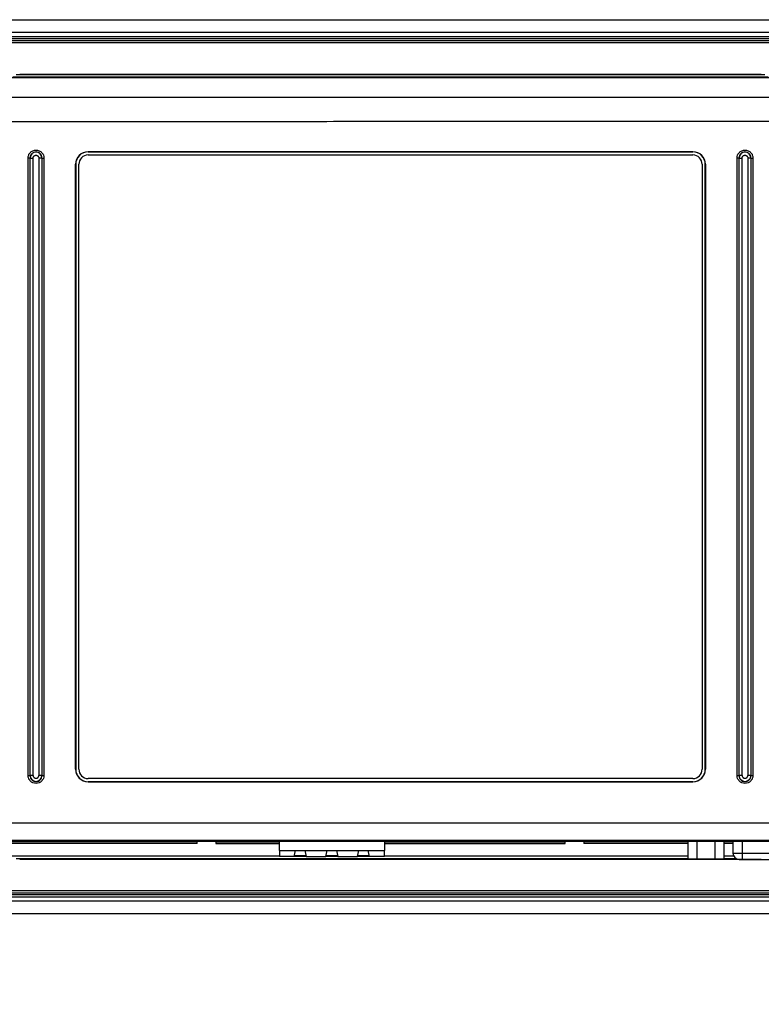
# Model space of a CAD drawing. Extents: x 3 to 428, y 3 to 275.
# Tile 36 of 42: x 311 to 385, y 99 to 198. Entities that reach past the tile are written whole.
import ezdxf

# ---------------------------------------------------------------- set-up
doc = ezdxf.new("R2010")
doc.units = 0
doc.linetypes.add('SLD-SOLID', pattern=[0])
doc.layers.get('0').update_dxf_attribs({"linetype": 'CONTINUOUS'})
doc.layers.add('DIMENSION', color=7, linetype='SLD-SOLID')
doc.styles.add('SLDTEXTSTYLE1', font='Gothic.ttf', dxfattribs={"width": 0.913})
doc.dimstyles.new('SLDDIMSTYLE0', dxfattribs={"dimtxt": 3.175, "dimasz": 3.302, "dimexe": 0, "dimexo": 0.0625, "dimgap": 0.79375, "dimtad": 0, "dimtih": 1, "dimtoh": 1, "dimdec": 0, "dimlfac": 1.6, "dimrnd": 1e-09, "dimzin": 12, "dimdsep": 46, "dimtxsty": 'SLDTEXTSTYLE1', "dimsah": 1, "dimcen": 0.09, "dimadec": 0, "dimazin": 0, "dimtfac": 1, "dimtdec": 0, "dimtofl": 0, "dimtmove": 0, "dimatfit": 3, "dimfxl": 1, "dimtolj": 1, "dimtzin": 12, "dimarcsym": 0})

# ---------------------------------------------------------------- blocks, each defined once
blk = doc.blocks.new('_D_5')
at = {"layer": 'DIMENSION'}
for p, q in [((289.474, 177.382), (289.474, 92.267)), ((406.275, 177.382), (406.275, 92.267)), ((289.474, 95.442), (341.524, 95.442)), ((406.275, 95.442), (348.562, 95.442))]:
    blk.add_line(p, q, dxfattribs=at)
for points in [[(289.474, 95.442), (292.776, 94.934), (292.776, 95.95)], [(406.275, 95.442), (402.973, 95.95), (402.973, 94.934)]]:
    blk.add_solid(points, dxfattribs=at)
at = {"layer": 'DIMENSION', "insert": (341.524, 96.977), "char_height": 3.175, "attachment_point": 1, "style": 'SLDTEXTSTYLE1'}
blk.add_mtext('187', dxfattribs=at)

msp = doc.modelspace()

# ---------------------------------------------------------------- linework, layer by layer
at = {"color": 7, "linetype": 'SLD-SOLID'}
for p, q in [((302.812, 197.764), (392.937, 197.764)), ((392.937, 196.058), (302.812, 196.058)), ((392.937, 195.433), (302.812, 195.433)), ((397.793, 191.939), (297.956, 191.939)), ((385.728, 191.988), (310.021, 191.988)), ((385.406, 192.234), (310.342, 192.234)), ((310.693, 192.308), (385.056, 192.308)), ((311.534, 122.02), (311.534, 183.895)), ((311.721, 183.895), (311.721, 122.02)), ((311.721, 183.895), (311.735, 183.895)), ((311.735, 122.02), (311.735, 183.895)), ((312.047, 122.02), (312.047, 183.895)), ((312.926, 183.895), (312.615, 183.895)), ((312.615, 183.895), (312.615, 122.02)), ((312.926, 183.895), (312.926, 122.02)), ((312.941, 183.895), (312.926, 183.895)), ((312.941, 122.02), (312.941, 183.895)), ((313.128, 183.895), (313.128, 122.02)), ((317.562, 184.527), (378.187, 184.527)), ((317.562, 184.527), (317.562, 184.52)), ((378.187, 184.52), (317.562, 184.52)), ((317.562, 184.208), (378.187, 184.208)), ((378.187, 184.52), (378.187, 184.527)), ((382.621, 122.02), (382.621, 183.895)), ((382.808, 183.895), (382.823, 183.895)), ((382.808, 183.895), (382.808, 122.02)), ((382.823, 122.02), (382.823, 183.895)), ((383.134, 122.02), (383.134, 183.895)), ((384.014, 183.895), (383.702, 183.895)), ((383.702, 183.895), (383.702, 122.02)), ((384.014, 183.895), (384.014, 122.02)), ((384.028, 183.895), (384.014, 183.895)), ((384.028, 122.02), (384.028, 183.895)), ((384.215, 183.895), (384.215, 122.02)), ((316.305, 122.645), (316.305, 183.27)), ((316.305, 183.27), (316.312, 183.27)), ((316.312, 183.27), (316.312, 122.645)), ((316.624, 122.645), (316.624, 183.27)), ((379.124, 183.27), (379.124, 122.645)), ((379.437, 122.645), (379.437, 183.27)), ((379.444, 183.27), (379.437, 183.27)), ((379.444, 183.27), (379.444, 122.645)), ((316.305, 122.645), (316.312, 122.645)), ((379.444, 122.645), (379.437, 122.645)), ((311.735, 122.02), (311.721, 122.02)), ((312.941, 122.02), (312.926, 122.02)), ((378.187, 121.708), (317.562, 121.708)), ((317.562, 121.389), (317.562, 121.395)), ((317.562, 121.395), (378.187, 121.395)), ((378.187, 121.389), (317.562, 121.389)), ((378.187, 121.389), (378.187, 121.395)), ((382.823, 122.02), (382.808, 122.02)), ((384.028, 122.02), (384.014, 122.02)), ((328.499, 115.195), (299.664, 115.195)), ((328.493, 115.233), (299.737, 115.233)), ((328.499, 115.195), (328.49, 115.233)), ((328.499, 115.195), (328.499, 115.434)), ((330.374, 115.433), (330.374, 115.195)), ((330.384, 115.233), (330.374, 115.195)), ((330.374, 115.195), (336.732, 115.195)), ((336.732, 115.233), (330.381, 115.233)), ((336.732, 114.514), (336.732, 115.43)), ((336.732, 114.514), (338.35, 114.514)), ((336.732, 114.514), (336.732, 113.889)), ((338.225, 113.889), (338.35, 114.514)), ((338.35, 114.514), (339.288, 114.514)), ((339.288, 114.514), (341.525, 114.514)), ((339.288, 114.514), (339.413, 113.889)), ((341.4, 113.889), (341.525, 114.514)), ((341.525, 114.514), (342.463, 114.514)), ((342.463, 114.514), (344.7, 114.514)), ((342.463, 114.514), (342.588, 113.889)), ((344.575, 113.889), (344.7, 114.514)), ((344.7, 114.514), (345.638, 114.514)), ((345.763, 113.889), (345.638, 114.514)), ((345.638, 114.514), (347.257, 114.514)), ((347.257, 115.426), (347.257, 114.514)), ((365.368, 115.233), (347.257, 115.233)), ((347.257, 115.195), (365.374, 115.195)), ((347.257, 113.889), (347.257, 114.514)), ((365.374, 115.195), (365.365, 115.233)), ((365.374, 115.195), (365.374, 115.427)), ((367.249, 115.428), (367.249, 115.195)), ((367.259, 115.233), (367.249, 115.195)), ((377.69, 115.195), (367.249, 115.195)), ((377.69, 115.233), (367.256, 115.233)), ((377.69, 115.429), (377.69, 113.67)), ((378.592, 115.43), (378.592, 113.67)), ((380.396, 115.43), (380.396, 113.67)), ((381.298, 115.43), (381.298, 113.67)), ((382.213, 115.233), (381.298, 115.233)), ((382.213, 115.195), (381.298, 115.195)), ((382.213, 115.43), (382.213, 114.233)), ((298.06, 113.96), (336.732, 113.96)), ((385.056, 113.608), (310.693, 113.608)), ((338.225, 113.889), (336.732, 113.889)), ((339.413, 113.889), (338.225, 113.889)), ((338.25, 114.014), (339.388, 114.014)), ((339.413, 113.889), (341.4, 113.889)), ((342.588, 113.889), (341.4, 113.889)), ((341.425, 114.014), (342.563, 114.014)), ((342.588, 113.889), (344.575, 113.889)), ((345.763, 113.889), (344.575, 113.889)), ((344.6, 114.014), (345.738, 114.014)), ((347.257, 113.889), (345.763, 113.889)), ((347.257, 113.96), (377.69, 113.96)), ((377.69, 113.67), (378.592, 113.67)), ((378.592, 113.67), (380.396, 113.67)), ((380.396, 113.67), (381.298, 113.67)), ((381.298, 113.96), (382.276, 113.96)), ((382.838, 113.608), (383.151, 113.608)), ((383.151, 114.233), (391.463, 114.233)), ((383.151, 114.233), (383.151, 113.608)), ((383.151, 113.608), (391.463, 113.608)), ((292.912, 110.483), (402.837, 110.483)), ((292.912, 110.266), (402.837, 110.266)), ((292.912, 110.074), (402.837, 110.074)), ((292.912, 109.858), (402.837, 109.858)), ((295.312, 109.445), (400.437, 109.445)), ((400.437, 108.152), (295.312, 108.152))]:
    msp.add_line(p, q, dxfattribs=at)
at = {"color": 8, "linetype": 'SLD-SOLID'}
for p, q in [((392.937, 196.47), (302.812, 196.47)), ((392.937, 195.841), (302.812, 195.841)), ((392.937, 195.65), (302.812, 195.65)), ((383.151, 115.43), (383.151, 114.233)), ((310.342, 113.682), (377.69, 113.682)), ((381.298, 113.682), (382.543, 113.682)), ((382.213, 114.233), (383.151, 114.233))]:
    msp.add_line(p, q, dxfattribs=at)
at = {"color": 7, "linetype": 'SLD-SOLID'}
for centre, radius, start, end in [((312.331, 183.895), 0.595, 0, 180), ((317.562, 183.27), 1.257, 90, 180), ((317.562, 183.27), 1.25, 90, 180), ((317.562, 183.27), 0.938, 90, 180), ((378.187, 183.27), 1.257, 0, 90), ((378.187, 183.27), 1.25, 0, 90), ((378.187, 183.27), 0.938, 0, 90), ((383.418, 183.895), 0.595, 0.00001, 180), ((317.562, 122.645), 1.257, 180, 270), ((317.562, 122.645), 1.25, 180, 270), ((317.562, 122.645), 0.938, 180, 270), ((378.187, 122.645), 0.938, 270, 0), ((378.187, 122.645), 1.257, 270, 0), ((378.187, 122.645), 1.25, 270, 0), ((312.331, 122.02), 0.595, 180, 0), ((383.418, 122.02), 0.595, 180, 0.00032), ((382.838, 114.233), 0.625, 180, 270)]:
    msp.add_arc(centre, radius, start, end, dxfattribs=at)
for points, knots in [([(397.288, 189.989), (380.816, 189.979), (347.872, 189.958), (314.929, 189.96), (298.457, 189.96)], [0, 0, 0, 0, 0.500008, 1, 1, 1, 1]), ([(397.289, 187.583), (389.337, 187.577), (379.425, 187.57), (368.651, 187.562), (365.717, 187.559), (364.629, 187.559), (364.29, 187.558), (363.951, 187.558), (363.625, 187.558), (363.376, 187.557), (362.942, 187.557), (362.291, 187.557), (361.337, 187.556), (360.188, 187.555), (358.827, 187.554), (357.238, 187.553), (355.537, 187.552), (353.725, 187.551), (352.271, 187.55), (351.208, 187.549), (350.57, 187.549), (349.92, 187.548), (349.26, 187.548), (348.548, 187.547), (347.729, 187.547), (345.365, 187.546), (341.78, 187.544), (337.063, 187.542), (332.687, 187.54), (328.404, 187.539), (324.213, 187.538), (320.116, 187.537), (316.186, 187.537), (312.418, 187.537), (308.811, 187.538), (305.286, 187.539), (301.843, 187.54), (299.576, 187.541), (298.456, 187.542)], [0, 0, 0, 0, 0.241386, 0.300864, 0.327034, 0.330461, 0.333888, 0.337315, 0.340742, 0.343797, 0.344869, 0.353917, 0.363569, 0.373826, 0.388786, 0.404871, 0.422079, 0.440412, 0.459868, 0.466216, 0.472674, 0.479243, 0.485923, 0.492714, 0.500868, 0.510769, 0.564474, 0.609691, 0.653967, 0.697303, 0.739699, 0.781154, 0.821669, 0.859007, 0.89551, 0.931176, 0.966006, 1, 1, 1, 1]), ([(311.534, 183.895), (311.546, 184), (311.57, 184.208), (311.754, 184.473), (312.017, 184.65), (312.33, 184.713), (312.643, 184.651), (312.907, 184.474), (313.091, 184.208), (313.115, 184), (313.128, 183.895)], [0, 0, 0, 0, 0.124901, 0.24994, 0.374833, 0.499792, 0.62478, 0.749775, 0.874951, 1, 1, 1, 1]), ([(382.621, 183.895), (382.633, 184), (382.658, 184.208), (382.841, 184.473), (383.105, 184.65), (383.418, 184.713), (383.731, 184.651), (383.995, 184.474), (384.179, 184.208), (384.203, 184), (384.215, 183.895)], [0, 0, 0, 0, 0.124901, 0.24994, 0.374833, 0.499792, 0.62478, 0.749775, 0.874951, 1, 1, 1, 1]), ([(311.721, 183.895), (311.716, 183.895), (311.707, 183.895), (311.663, 183.895), (311.604, 183.895), (311.557, 183.895), (311.534, 183.895)], [0, 0, 0, 0, 0.250006, 0.500005, 0.749997, 1, 1, 1, 1]), ([(312.941, 183.895), (312.932, 183.975), (312.913, 184.135), (312.772, 184.338), (312.57, 184.474), (312.331, 184.521), (312.091, 184.474), (311.889, 184.338), (311.748, 184.135), (311.73, 183.975), (311.721, 183.895)], [0, 0, 0, 0, 0.125, 0.25, 0.375, 0.5, 0.625, 0.75, 0.875, 1, 1, 1, 1]), ([(311.735, 183.895), (311.743, 183.895), (311.758, 183.895), (311.831, 183.895), (311.931, 183.895), (312.008, 183.895), (312.047, 183.895)], [0, 0, 0, 0, 0.25, 0.499998, 0.750003, 1, 1, 1, 1]), ([(312.047, 183.895), (312.048, 183.915), (312.05, 183.955), (312.07, 184.012), (312.099, 184.063), (312.139, 184.108), (312.187, 184.143), (312.242, 184.167), (312.3, 184.18), (312.359, 184.18), (312.418, 184.168), (312.472, 184.144), (312.521, 184.109), (312.567, 184.058), (312.607, 183.986), (312.612, 183.926), (312.615, 183.895)], [0, 0, 0, 0, 0.066801, 0.133048, 0.199723, 0.266033, 0.332789, 0.399175, 0.465675, 0.531806, 0.598905, 0.665578, 0.731658, 0.797268, 0.89856, 1, 1, 1, 1]), ([(312.941, 183.895), (312.945, 183.895), (312.954, 183.895), (312.998, 183.895), (313.058, 183.895), (313.104, 183.895), (313.128, 183.895)], [0, 0, 0, 0, 0.249997, 0.499999, 0.749996, 1, 1, 1, 1]), ([(382.808, 183.895), (382.804, 183.895), (382.795, 183.895), (382.751, 183.895), (382.691, 183.895), (382.645, 183.895), (382.621, 183.895)], [0, 0, 0, 0, 0.250004, 0.500004, 0.749996, 1, 1, 1, 1]), ([(384.028, 183.895), (384.019, 183.975), (384.001, 184.135), (383.86, 184.338), (383.658, 184.474), (383.418, 184.521), (383.178, 184.474), (382.977, 184.338), (382.836, 184.135), (382.817, 183.975), (382.808, 183.895)], [0, 0, 0, 0, 0.124999, 0.25, 0.374999, 0.5, 0.625, 0.75, 0.875, 1, 1, 1, 1]), ([(382.823, 183.895), (382.83, 183.895), (382.846, 183.895), (382.919, 183.895), (383.018, 183.895), (383.096, 183.895), (383.134, 183.895)], [0, 0, 0, 0, 0.25, 0.499998, 0.749998, 1, 1, 1, 1]), ([(383.134, 183.895), (383.135, 183.915), (383.138, 183.955), (383.157, 184.012), (383.186, 184.063), (383.226, 184.108), (383.275, 184.143), (383.329, 184.167), (383.387, 184.18), (383.447, 184.18), (383.505, 184.168), (383.56, 184.144), (383.608, 184.109), (383.655, 184.058), (383.694, 183.986), (383.7, 183.926), (383.702, 183.895)], [0, 0, 0, 0, 0.066801, 0.133048, 0.199723, 0.266033, 0.332789, 0.399175, 0.465675, 0.531806, 0.598905, 0.665578, 0.731658, 0.797268, 0.89856, 1, 1, 1, 1]), ([(384.028, 183.895), (384.033, 183.895), (384.042, 183.895), (384.086, 183.895), (384.145, 183.895), (384.192, 183.895), (384.215, 183.895)], [0, 0, 0, 0, 0.249999, 0.5, 0.749997, 1, 1, 1, 1]), ([(311.534, 122.02), (311.557, 122.02), (311.604, 122.02), (311.663, 122.02), (311.707, 122.02), (311.716, 122.02), (311.721, 122.02)], [0, 0, 0, 0, 0.250003, 0.499995, 0.749994, 1, 1, 1, 1]), ([(313.128, 122.02), (313.115, 121.916), (313.091, 121.708), (312.908, 121.442), (312.644, 121.265), (312.331, 121.203), (312.018, 121.265), (311.754, 121.442), (311.57, 121.707), (311.546, 121.916), (311.534, 122.02)], [0, 0, 0, 0, 0.124901, 0.24994, 0.374833, 0.499792, 0.62478, 0.749775, 0.874951, 1, 1, 1, 1]), ([(311.721, 122.02), (311.73, 121.94), (311.748, 121.781), (311.889, 121.578), (312.091, 121.442), (312.331, 121.394), (312.571, 121.442), (312.772, 121.578), (312.913, 121.781), (312.932, 121.941), (312.941, 122.02)], [0, 0, 0, 0, 0.125001, 0.25, 0.375, 0.5, 0.625001, 0.75, 0.875, 1, 1, 1, 1]), ([(312.047, 122.02), (312.008, 122.02), (311.931, 122.02), (311.831, 122.02), (311.758, 122.02), (311.743, 122.02), (311.735, 122.02)], [0, 0, 0, 0, 0.249997, 0.500002, 0.75, 1, 1, 1, 1]), ([(312.047, 122.02), (312.049, 121.99), (312.055, 121.93), (312.094, 121.858), (312.141, 121.806), (312.189, 121.772), (312.244, 121.748), (312.302, 121.736), (312.362, 121.736), (312.42, 121.749), (312.474, 121.773), (312.522, 121.808), (312.563, 121.853), (312.592, 121.904), (312.611, 121.961), (312.614, 122.001), (312.615, 122.02)], [0, 0, 0, 0, 0.10144, 0.202732, 0.268342, 0.334422, 0.401095, 0.468194, 0.534325, 0.600825, 0.667211, 0.733967, 0.800277, 0.866952, 0.933199, 1, 1, 1, 1]), ([(312.926, 122.02), (312.918, 122.02), (312.903, 122.02), (312.83, 122.02), (312.731, 122.02), (312.653, 122.02), (312.615, 122.02)], [0, 0, 0, 0, 0.25, 0.499998, 0.749998, 1, 1, 1, 1]), ([(312.941, 122.02), (312.945, 122.02), (312.954, 122.02), (312.998, 122.02), (313.058, 122.02), (313.104, 122.02), (313.128, 122.02)], [0, 0, 0, 0, 0.250004, 0.500004, 0.749996, 1, 1, 1, 1]), ([(384.215, 122.02), (384.203, 121.916), (384.179, 121.707), (383.994, 121.442), (383.731, 121.265), (383.417, 121.203), (383.104, 121.265), (382.841, 121.443), (382.658, 121.708), (382.633, 121.916), (382.621, 122.02)], [0, 0, 0, 0, 0.125263, 0.250372, 0.375354, 0.500328, 0.625262, 0.750148, 0.875152, 1, 1, 1, 1]), ([(382.621, 122.02), (382.645, 122.02), (382.691, 122.02), (382.751, 122.02), (382.795, 122.02), (382.804, 122.02), (382.808, 122.02)], [0, 0, 0, 0, 0.250004, 0.499996, 0.749996, 1, 1, 1, 1]), ([(382.808, 122.02), (382.817, 121.941), (382.836, 121.781), (382.977, 121.578), (383.178, 121.442), (383.418, 121.394), (383.658, 121.442), (383.86, 121.578), (384.001, 121.781), (384.019, 121.94), (384.028, 122.02)], [0, 0, 0, 0, 0.125, 0.25, 0.375001, 0.5, 0.625, 0.750001, 0.875, 1, 1, 1, 1]), ([(383.134, 122.02), (383.096, 122.02), (383.018, 122.02), (382.919, 122.02), (382.846, 122.02), (382.83, 122.02), (382.823, 122.02)], [0, 0, 0, 0, 0.250002, 0.500002, 0.75, 1, 1, 1, 1]), ([(383.134, 122.02), (383.137, 121.99), (383.142, 121.931), (383.181, 121.859), (383.226, 121.808), (383.274, 121.773), (383.329, 121.748), (383.388, 121.736), (383.448, 121.736), (383.506, 121.748), (383.561, 121.772), (383.609, 121.808), (383.65, 121.852), (383.679, 121.904), (383.699, 121.961), (383.701, 122), (383.702, 122.02)], [0, 0, 0, 0, 0.100472, 0.200783, 0.265659, 0.330989, 0.398312, 0.466046, 0.532396, 0.59911, 0.665782, 0.732824, 0.799505, 0.866552, 0.93299, 1, 1, 1, 1]), ([(384.014, 122.02), (384.006, 122.02), (383.991, 122.02), (383.918, 122.02), (383.818, 122.02), (383.741, 122.02), (383.702, 122.02)], [0, 0, 0, 0, 0.25, 0.499998, 0.750003, 1, 1, 1, 1]), ([(384.028, 122.02), (384.033, 122.02), (384.042, 122.02), (384.086, 122.02), (384.145, 122.02), (384.192, 122.02), (384.215, 122.02)], [0, 0, 0, 0, 0.250006, 0.500005, 0.749997, 1, 1, 1, 1]), ([(298.482, 117.269), (299.207, 117.27), (300.689, 117.272), (302.961, 117.275), (305.333, 117.277), (307.804, 117.279), (310.465, 117.28), (313.322, 117.281), (315.476, 117.281), (316.804, 117.281), (317.265, 117.281), (317.73, 117.281), (318.177, 117.281), (318.536, 117.281), (319.068, 117.281), (319.914, 117.281), (321.178, 117.281), (322.632, 117.28), (324.183, 117.28), (325.762, 117.279), (327.359, 117.278), (328.514, 117.278), (329.268, 117.277), (329.596, 117.277), (329.927, 117.277), (330.261, 117.277), (330.597, 117.277), (330.937, 117.276), (331.279, 117.276), (332.115, 117.276), (333.41, 117.275), (335.132, 117.274), (336.757, 117.273), (338.286, 117.273), (339.717, 117.272), (341.052, 117.271), (342.299, 117.271), (343.458, 117.27), (344.526, 117.27), (345.292, 117.269), (345.788, 117.269), (346.044, 117.269), (346.291, 117.269), (346.53, 117.269), (346.759, 117.269), (346.98, 117.269), (347.192, 117.269), (347.863, 117.269), (349.027, 117.268), (350.72, 117.268), (352.509, 117.268), (354.394, 117.268), (356.447, 117.268), (358.673, 117.269), (360.385, 117.269), (361.479, 117.269), (361.919, 117.269), (362.362, 117.269), (362.874, 117.269), (364.082, 117.27), (367.58, 117.27), (371.465, 117.271), (374.565, 117.272), (375.284, 117.272), (375.461, 117.272), (375.638, 117.272), (375.815, 117.272), (376.022, 117.273), (376.276, 117.273), (376.577, 117.273), (377.542, 117.273), (379.134, 117.273), (381.584, 117.273), (384.214, 117.274), (387.011, 117.273), (389.711, 117.273), (392.315, 117.272), (394.822, 117.27), (396.461, 117.269), (397.264, 117.269)], [0, 0, 0, 0, 0.022002, 0.045008, 0.069017, 0.09403, 0.120046, 0.149824, 0.180815, 0.185462, 0.190136, 0.194836, 0.199562, 0.203723, 0.205756, 0.215701, 0.229425, 0.244141, 0.259849, 0.27655, 0.292068, 0.308355, 0.311644, 0.314963, 0.318312, 0.32169, 0.325098, 0.328536, 0.332004, 0.335501, 0.353913, 0.371345, 0.387797, 0.403268, 0.417759, 0.431269, 0.443799, 0.455644, 0.466455, 0.476232, 0.478916, 0.48151, 0.484015, 0.486429, 0.488754, 0.490989, 0.493135, 0.495191, 0.511353, 0.528489, 0.546601, 0.565687, 0.585748, 0.60894, 0.633312, 0.637724, 0.642172, 0.646656, 0.651203, 0.657723, 0.68334, 0.757436, 0.775694, 0.777487, 0.77928, 0.781073, 0.782866, 0.784659, 0.787337, 0.790585, 0.793822, 0.81664, 0.838923, 0.868216, 0.896531, 0.923867, 0.950223, 0.975601, 1, 1, 1, 1]), ([(300.462, 115.522), (308.363, 115.527), (324.167, 115.536), (347.874, 115.513), (371.581, 115.524), (387.386, 115.522), (395.288, 115.52)], [0, 0, 0, 0, 0.249987, 0.499994, 0.750003, 1, 1, 1, 1]), ([(300.462, 115.428), (300.784, 115.429), (301.586, 115.43), (302.835, 115.431), (304.178, 115.433), (305.424, 115.434), (306.574, 115.435), (307.61, 115.436), (308.536, 115.436), (309.355, 115.436), (310.09, 115.437), (310.764, 115.437), (312.158, 115.438), (314.327, 115.438), (319.856, 115.438), (330.798, 115.434), (348.864, 115.422), (364.073, 115.426), (373.619, 115.429), (375.751, 115.429), (377.834, 115.429), (379.828, 115.43), (381.316, 115.43), (382.367, 115.43), (383.052, 115.43), (383.829, 115.43), (384.701, 115.43), (385.665, 115.43), (386.724, 115.43), (387.919, 115.429), (389.258, 115.429), (390.747, 115.429), (392.35, 115.428), (393.876, 115.427), (394.868, 115.427), (395.288, 115.427)], [0, 0, 0, 0, 0.010193, 0.02537, 0.03953, 0.052673, 0.064799, 0.075907, 0.08545, 0.094088, 0.101822, 0.108701, 0.11541, 0.145927, 0.177335, 0.290325, 0.492093, 0.748889, 0.771487, 0.794085, 0.816354, 0.837398, 0.857168, 0.863427, 0.870638, 0.878837, 0.888024, 0.898199, 0.909362, 0.921513, 0.936019, 0.951722, 0.968619, 0.986712, 1, 1, 1, 1])]:
    msp.add_open_spline(points, degree=3, knots=knots, dxfattribs=at)

# ---------------------------------------------------------------- dimensions: what is measured, and where the dimension line sits
at = {"layer": 'DIMENSION'}
dim = msp.add_linear_dim(base=(406.275, 95.442), p1=(289.474, 178.652), p2=(406.275, 178.652), dimstyle='SLDDIMSTYLE0', dxfattribs=at)
dim.commit()
dim.dimension.update_dxf_attribs({"geometry": '_D_5', "text_midpoint": (345.043, 95.442), "dimtype": 160})

doc.saveas('drawing.dxf')
